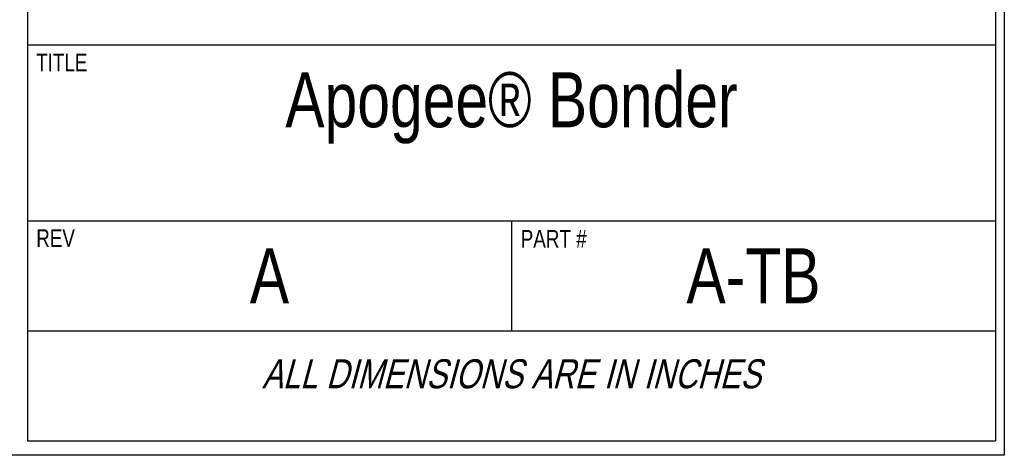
# Model space of a CAD drawing. Header units: inches. Extents: x 0 to 16, y 0 to 10.
# Tile 5 of 37: x 13.2 to 16, y 0 to 1.2. Entities that reach past the tile are written whole.
import ezdxf

# ---------------------------------------------------------------- set-up
doc = ezdxf.new("R2010")
doc.units = ezdxf.units.IN
doc.header["$LTSCALE"] = 0.935
doc.header["$MEASUREMENT"] = 0
doc.layers.get('0').update_dxf_attribs({"linetype": 'CONTINUOUS'})
doc.styles.get("Standard").update_dxf_attribs({"font": 'txt', "width": 0.8})

# ---------------------------------------------------------------- blocks, each defined once
blk = doc.blocks.new('*T23')
at = {"color": 2, "linetype": 'Continuous'}
for p, q in [((0, 0), (2.75, 0)), ((0, 0), (0, -1.875)), ((2.75, 0), (2.75, -1.875)), ((0, -0.75), (2.75, -0.75)), ((0, -1.25), (2.75, -1.25)), ((1.375, -1.25), (1.375, -1.5625)), ((0, -1.5625), (2.75, -1.5625)), ((0, -1.875), (2.75, -1.875))]:
    blk.add_line(p, q, dxfattribs=at)
at = {"color": 2, "linetype": 'Continuous', "attachment_point": 2, "line_spacing_factor": 0.9}
for s, insert, char_height, width in [('Apogee® Bonder', (1.375, -0.8281), 0.15625, 3.5), ('A', (0.6875, -1.3281), 0.1562, 0.25), ('A-TB', (2.0625, -1.3281), 0.15625, 1), ('\\Q15.0;ALL DIMENSIONS ARE IN INCHES', (1.375, -1.6435), 0.0825, 3.696)]:
    blk.add_mtext(s, dxfattribs=dict(at, insert=insert, char_height=char_height, width=width))

msp = doc.modelspace()

# ---------------------------------------------------------------- linework, layer by layer
at = {"color": 7, "linetype": 'Continuous'}
for p, q in [((16, 10), (16, 0)), ((16, 0), (0, 0))]:
    msp.add_line(p, q, dxfattribs=at)

# ---------------------------------------------------------------- block references
msp.add_blockref('*T23', (13.225, 1.91632))

# ---------------------------------------------------------------- texts
at = {"color": 2, "linetype": 'Continuous', "char_height": 0.05, "attachment_point": 1, "line_spacing_factor": 0.9}
for s, insert, width in [('TITLE', (13.24974, 1.14087), 0.2), ('REV', (13.24993, 0.64194), 0.12), ('PART #', (14.62627, 0.64014), 0.24)]:
    msp.add_mtext(s, dxfattribs=dict(at, insert=insert, width=width))

doc.saveas('drawing.dxf')
